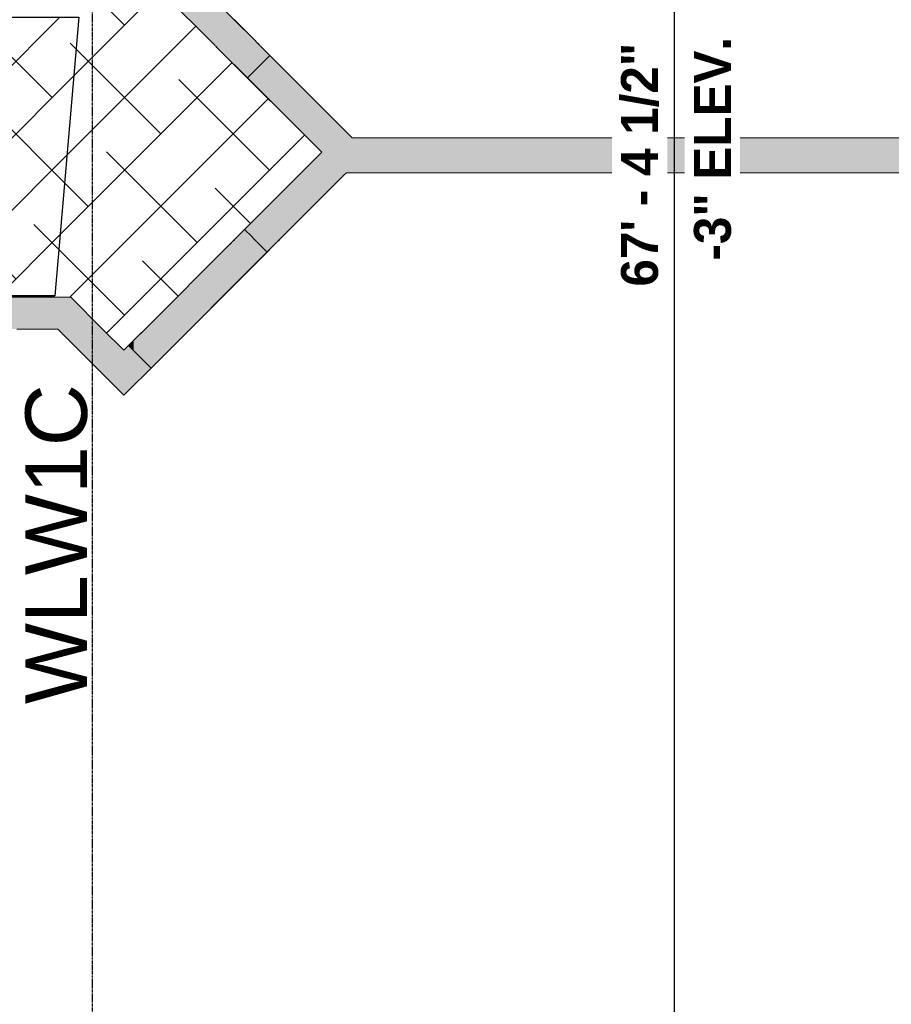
# Model space of a CAD drawing. Header units: inches. Extents: x -4126 to -1814, y 9773 to 12338.
# Tile 39 of 113: x -2518 to -2306, y 10209 to 10449. Entities that reach past the tile are written whole.
import ezdxf

# ---------------------------------------------------------------- set-up
doc = ezdxf.new("R2010")
doc.units = ezdxf.units.IN
doc.header["$MEASUREMENT"] = 0
doc.linetypes.add('Grid Line 1_2_', pattern=[0.875, 0.5, -0.125, 0.125, -0.125])
for name, color, linetype, lineweight in [('A-ANNO-DIMS', 211, 'Continuous', 9), ('A-ANNO-DIMS-96', 211, 'Continuous', 9), ('I-WALL', 2, 'Continuous', 13), ('S-GRID', 1, 'Continuous', 9)]:
    doc.layers.add(name, color=color, linetype=linetype, lineweight=lineweight)
doc.layers.add('LOAD_HATCH', color=8, linetype='Continuous')
doc.layers.add('loads', color=1, linetype='Continuous')
doc.styles.add('Arial', font='Arial.ttf', dxfattribs={"height": 18})
doc.styles.add('Century Gothic_B', font='Gothicb.ttf', dxfattribs={"height": 9})
doc.dimstyles.new('OD__1_4__Tol__', dxfattribs={"dimscale": 12, "dimtxt": 9.397514, "dimasz": 1, "dimexe": 0.75, "dimexo": 0.5, "dimgap": 0.125, "dimtad": 1, "dimrnd": 0.25, "dimzin": 1, "dimdsep": 46, "dimlunit": 4, "dimtxsty": 'Century Gothic_B', "dimblk1": 'OBLIQUE', "dimblk2": 'OBLIQUE', "dimsah": 1, "dimcen": 0.09, "dimdle": 0.75, "dimazin": 0, "dimtfac": 1, "dimtdec": 4, "dimtix": 1, "dimtmove": 0, "dimatfit": 3, "dimfxl": 1, "dimtvp": 1, "dimtfill": 1, "dimfrac": 2, "dimtolj": 1, "dimtzin": 0, "dimlwd": 30, "dimlwe": 30, "dimarcsym": 2})

# ---------------------------------------------------------------- blocks, each defined once
blk = doc.blocks.new('CTR - 1st Phase - Common Walls_rvt-1-FRAMING PLAN - 1ST FLOOR')
at = {"layer": 'I-WALL', "lineweight": 5, "transparency": 33554585}
h = blk.add_hatch(color=8, dxfattribs=at)
h.paths.add_polyline_path([(-2438.95, 10411.02), (-2433.47, 10416.5), (-2457.07, 10440.1), (-2462.55, 10434.62), (-2439.47, 10411.54)], flags=0)
h.paths.add_polyline_path([(-2488.32, 10467.19), (-2486.53, 10467.21), (-2485.36, 10468.38), (-2488.32, 10471.35), (-2488.32, 10467.21), (-2489.11, 10467.19)], flags=0)
h = blk.add_hatch(color=8, dxfattribs=at)
h.paths.add_polyline_path([(-2462.55, 10434.62), (-2457.07, 10440.1), (-2458.23, 10441.26), (-2469.19, 10441.26), (-2466.09, 10438.15)], flags=0)
h.paths.add_polyline_path([(-2462.55, 10441.65), (-2458.63, 10441.65), (-2459.06, 10442.08), (-2470.02, 10442.08), (-2469.59, 10441.65)], flags=0)
h.paths.add_polyline_path([(-2470.85, 10442.91), (-2459.89, 10442.91), (-2460.32, 10443.34), (-2471.28, 10443.34)], flags=0)
h.paths.add_polyline_path([(-2460.71, 10443.74), (-2485.36, 10468.38), (-2486.55, 10467.19), (-2486.32, 10467.19), (-2486.32, 10458.39), (-2471.67, 10443.74)], flags=0)
h = blk.add_hatch(color=8, dxfattribs=at)
h.paths.add_polyline_path([(-2469.19, 10441.26), (-2458.23, 10441.26), (-2458.63, 10441.65), (-2469.59, 10441.65)], flags=0)
h.paths.add_polyline_path([(-2460.32, 10443.34), (-2460.71, 10443.74), (-2471.67, 10443.74), (-2471.28, 10443.34)], flags=0)
for points in [[(-2459.06, 10442.08), (-2459.89, 10442.91), (-2470.85, 10442.91), (-2470.02, 10442.08)], [(-2459.79, 10394.2), (-2460.62, 10395.03), (-2465.9, 10395.03), (-2466.73, 10394.2), (-2463.26, 10394.2)], [(-2457.78, 10394.2), (-2455.77, 10394.2), (-2454.94, 10395.03), (-2460.62, 10395.03), (-2459.79, 10394.2)], [(-2514.32, 10373.41), (-2514.32, 10381.16), (-2524.95, 10381.16), (-2524.95, 10373.41), (-2518.82, 10373.41)], [(-2508.32, 10373.41), (-2508.32, 10381.16), (-2514.32, 10381.16), (-2514.32, 10373.41), (-2508.83, 10373.41)], [(-2505.62, 10373.41), (-2497.87, 10373.41), (-2505.62, 10381.16), (-2508.32, 10381.16), (-2508.32, 10373.41)], [(-2492.69, 10357.28), (-2490.32, 10359.64), (-2490.32, 10365.87), (-2497.87, 10373.41), (-2508.32, 10373.41), (-2508.32, 10372.91), (-2498.17, 10362.76)], [(-2487.11, 10364.95), (-2487.11, 10373.82), (-2490.32, 10370.6), (-2490.32, 10368.17), (-2487.21, 10365.05)], [(-2486.32, 10364.17), (-2486.32, 10374.6), (-2487.11, 10373.82), (-2487.11, 10364.95)], [(-2490.32, 10368.17), (-2490.32, 10370.6), (-2491.54, 10369.39), (-2490.39, 10368.24)], [(-2490.32, 10365.87), (-2490.32, 10368.17), (-2491.54, 10369.39), (-2492.69, 10368.24), (-2491.54, 10367.09)], [(-2487.21, 10362.76), (-2486.32, 10363.64), (-2486.32, 10364.17), (-2490.32, 10368.17), (-2490.32, 10365.87), (-2488.36, 10363.91)]]:
    blk.add_hatch(color=8, dxfattribs=at).paths.add_polyline_path(points, flags=0)
h = blk.add_hatch(color=8, dxfattribs=at)
h.paths.add_polyline_path([(-2316.1, 10411.54), (-2187.32, 10411.54), (-2187.32, 10420.04), (-2437.01, 10420.04), (-2433.47, 10416.5), (-2438.43, 10411.54), (-2428.51, 10411.54)], flags=0)
h.paths.add_polyline_path([(-2105.82, 10411.54), (-2105.82, 10420.04), (-2159.32, 10420.04), (-2159.32, 10411.54)], flags=0)
h = blk.add_hatch(color=8, dxfattribs=at)
h.paths.add_polyline_path([(-2486.32, 10363.64), (-2486.06, 10363.91), (-2486.32, 10364.17), (-2486.32, 10363.91)], flags=0)
h.paths.add_polyline_path([(-2457.78, 10392.19), (-2456.59, 10393.37), (-2458.96, 10393.37)], flags=0)
h.paths.add_polyline_path([(-2457.78, 10393.77), (-2456.2, 10393.77), (-2455.77, 10394.2), (-2459.79, 10394.2), (-2459.36, 10393.77)], flags=0)
h.paths.add_polyline_path([(-2456.22, 10395.03), (-2454.94, 10395.03), (-2454.51, 10395.46), (-2461.05, 10395.46), (-2460.62, 10395.03), (-2457.78, 10395.03)], flags=0)
h.paths.add_polyline_path([(-2457.78, 10395.86), (-2454.11, 10395.86), (-2438.95, 10411.02), (-2444.43, 10416.5), (-2463.26, 10397.67), (-2461.44, 10395.86)], flags=0)
h = blk.add_hatch(color=8, dxfattribs=at)
h.paths.add_polyline_path([(-2486.06, 10363.91), (-2457.78, 10392.19), (-2458.96, 10393.37), (-2467.55, 10393.37), (-2486.32, 10374.6), (-2486.32, 10364.17)], flags=0)
h.paths.add_polyline_path([(-2467.16, 10393.77), (-2459.36, 10393.77), (-2459.79, 10394.2), (-2466.73, 10394.2)], flags=0)
h.paths.add_polyline_path([(-2463.26, 10395.03), (-2460.62, 10395.03), (-2461.05, 10395.46), (-2465.47, 10395.46), (-2465.9, 10395.03)], flags=0)
h.paths.add_polyline_path([(-2461.44, 10395.86), (-2463.26, 10397.67), (-2465.07, 10395.86), (-2463.26, 10395.86)], flags=0)
h = blk.add_hatch(color=8, dxfattribs=at)
h.paths.add_polyline_path([(-2463.26, 10393.37), (-2458.96, 10393.37), (-2459.36, 10393.77), (-2467.16, 10393.77), (-2467.55, 10393.37)], flags=0)
h.paths.add_polyline_path([(-2463.26, 10395.46), (-2461.05, 10395.46), (-2461.44, 10395.86), (-2465.07, 10395.86), (-2465.47, 10395.46)], flags=0)
h = blk.add_hatch(color=8, dxfattribs=at)
h.paths.add_polyline_path([(-2456.59, 10393.37), (-2456.2, 10393.77), (-2459.36, 10393.77), (-2458.96, 10393.37), (-2457.13, 10393.37)], flags=0)
h.paths.add_polyline_path([(-2454.51, 10395.46), (-2454.11, 10395.86), (-2461.44, 10395.86), (-2461.05, 10395.46), (-2455.98, 10395.46)], flags=0)
h = blk.add_hatch(color=8, dxfattribs=at)
h.paths.add_polyline_path([(-2490.32, 10359.64), (-2487.21, 10362.76), (-2490.32, 10365.87), (-2490.32, 10362.76)], flags=0)
h.paths.add_polyline_path([(-2508.32, 10372.91), (-2508.32, 10373.41), (-2508.83, 10373.41)], flags=0)
at = {"layer": 'I-WALL', "color": 253}
for p, q in [((-2488.32, 10471.35), (-2460.71, 10443.74)), ((-2471.67, 10443.74), (-2486.32, 10458.39)), ((-2471.28, 10443.34), (-2471.67, 10443.74)), ((-2470.85, 10442.91), (-2471.28, 10443.34)), ((-2470.47, 10442.54), (-2470.85, 10442.91)), ((-2470.02, 10442.08), (-2470.39, 10442.46)), ((-2460.71, 10443.74), (-2460.32, 10443.34)), ((-2460.32, 10443.34), (-2459.89, 10442.91)), ((-2459.89, 10442.91), (-2459.51, 10442.54)), ((-2459.43, 10442.46), (-2459.06, 10442.08)), ((-2469.59, 10441.65), (-2470.02, 10442.08)), ((-2469.19, 10441.26), (-2469.59, 10441.65)), ((-2444.43, 10416.5), (-2469.19, 10441.26)), ((-2457.07, 10440.1), (-2462.55, 10434.62)), ((-2459.06, 10442.08), (-2458.63, 10441.65)), ((-2458.63, 10441.65), (-2458.23, 10441.26)), ((-2458.23, 10441.26), (-2437.01, 10420.04)), ((-2437.01, 10420.04), (-2187.32, 10420.04)), ((-2465.07, 10395.86), (-2444.43, 10416.5)), ((-2438.95, 10411.02), (-2438.43, 10411.54)), ((-2187.32, 10411.54), (-2438.43, 10411.54)), ((-2438.95, 10411.02), (-2454.11, 10395.86)), ((-2463.26, 10397.67), (-2461.44, 10395.86)), ((-2466.73, 10394.2), (-2466.35, 10394.57)), ((-2466.27, 10394.66), (-2465.9, 10395.03)), ((-2465.9, 10395.03), (-2465.47, 10395.46)), ((-2465.47, 10395.46), (-2465.07, 10395.86)), ((-2461.44, 10395.86), (-2461.05, 10395.46)), ((-2461.05, 10395.46), (-2460.62, 10395.03)), ((-2460.62, 10395.03), (-2460.24, 10394.66)), ((-2460.16, 10394.57), (-2459.79, 10394.2)), ((-2455.39, 10394.57), (-2455.77, 10394.2)), ((-2454.94, 10395.03), (-2455.31, 10394.66)), ((-2454.51, 10395.46), (-2454.94, 10395.03)), ((-2454.11, 10395.86), (-2454.51, 10395.46)), ((-2486.32, 10374.6), (-2467.55, 10393.37)), ((-2456.59, 10393.37), (-2486.32, 10363.64)), ((-2467.55, 10393.37), (-2467.16, 10393.77)), ((-2467.16, 10393.77), (-2466.73, 10394.2)), ((-2459.79, 10394.2), (-2459.36, 10393.77)), ((-2459.36, 10393.77), (-2458.96, 10393.37)), ((-2458.96, 10393.37), (-2457.78, 10392.19)), ((-2456.2, 10393.77), (-2456.59, 10393.37)), ((-2455.77, 10394.2), (-2456.2, 10393.77)), ((-2524.95, 10381.16), (-2514.32, 10381.16)), ((-2514.32, 10381.16), (-2508.32, 10381.16)), ((-2508.32, 10381.16), (-2505.62, 10381.16)), ((-2497.87, 10373.41), (-2505.62, 10381.16)), ((-2514.32, 10373.41), (-2518.82, 10373.41)), ((-2508.83, 10373.41), (-2514.32, 10373.41)), ((-2508.32, 10372.91), (-2508.83, 10373.41)), ((-2492.69, 10357.28), (-2508.32, 10372.91)), ((-2497.87, 10373.41), (-2492.69, 10368.24)), ((-2490.32, 10370.6), (-2487.11, 10373.82)), ((-2487.11, 10373.82), (-2486.32, 10374.6)), ((-2492.69, 10368.24), (-2490.32, 10370.6)), ((-2491.54, 10369.39), (-2490.32, 10368.17)), ((-2490.32, 10368.17), (-2486.32, 10364.17)), ((-2486.32, 10363.64), (-2487.21, 10362.76)), ((-2486.32, 10364.17), (-2486.06, 10363.91)), ((-2490.32, 10359.64), (-2487.21, 10362.76)), ((-2492.69, 10357.28), (-2490.32, 10359.64))]:
    blk.add_line(p, q, dxfattribs=at)
at = {"layer": 'I-WALL', "color": 9}
for p, q in [((-2460.71, 10443.74), (-2485.36, 10468.38)), ((-2486.32, 10458.39), (-2471.67, 10443.74)), ((-2471.67, 10443.74), (-2471.28, 10443.34)), ((-2471.28, 10443.34), (-2470.47, 10442.54)), ((-2470.39, 10442.46), (-2469.59, 10441.65)), ((-2460.32, 10443.34), (-2460.71, 10443.74)), ((-2459.51, 10442.54), (-2460.32, 10443.34)), ((-2458.63, 10441.65), (-2459.43, 10442.46)), ((-2469.59, 10441.65), (-2469.19, 10441.26)), ((-2469.19, 10441.26), (-2462.55, 10434.62)), ((-2462.55, 10434.62), (-2457.07, 10440.1)), ((-2458.23, 10441.26), (-2458.63, 10441.65)), ((-2457.07, 10440.1), (-2458.23, 10441.26)), ((-2437.01, 10420.04), (-2457.07, 10440.1)), ((-2462.55, 10434.62), (-2444.43, 10416.5)), ((-2187.32, 10420.04), (-2437.01, 10420.04)), ((-2444.43, 10416.5), (-2463.26, 10397.67)), ((-2438.43, 10411.54), (-2438.95, 10411.02)), ((-2438.43, 10411.54), (-2187.32, 10411.54)), ((-2454.11, 10395.86), (-2438.95, 10411.02)), ((-2463.26, 10397.67), (-2465.07, 10395.86)), ((-2461.44, 10395.86), (-2463.26, 10397.67)), ((-2466.35, 10394.57), (-2467.16, 10393.77)), ((-2465.47, 10395.46), (-2466.27, 10394.66)), ((-2465.07, 10395.86), (-2465.47, 10395.46)), ((-2461.05, 10395.46), (-2461.44, 10395.86)), ((-2460.24, 10394.66), (-2461.05, 10395.46)), ((-2459.36, 10393.77), (-2460.16, 10394.57)), ((-2456.2, 10393.77), (-2455.39, 10394.57)), ((-2455.31, 10394.66), (-2454.51, 10395.46)), ((-2454.51, 10395.46), (-2454.11, 10395.86)), ((-2467.55, 10393.37), (-2486.32, 10374.6)), ((-2486.06, 10363.91), (-2457.78, 10392.19)), ((-2467.16, 10393.77), (-2467.55, 10393.37)), ((-2458.96, 10393.37), (-2459.36, 10393.77)), ((-2457.78, 10392.19), (-2458.96, 10393.37)), ((-2457.78, 10392.19), (-2456.59, 10393.37)), ((-2456.59, 10393.37), (-2456.2, 10393.77)), ((-2514.32, 10381.16), (-2526.57, 10381.16)), ((-2508.32, 10381.16), (-2514.32, 10381.16)), ((-2505.62, 10381.16), (-2508.32, 10381.16)), ((-2505.62, 10381.16), (-2497.87, 10373.41)), ((-2518.82, 10373.41), (-2514.32, 10373.41)), ((-2514.32, 10373.41), (-2508.83, 10373.41)), ((-2508.83, 10373.41), (-2508.32, 10372.91)), ((-2508.32, 10372.91), (-2492.69, 10357.28)), ((-2492.69, 10368.24), (-2497.87, 10373.41)), ((-2486.32, 10374.6), (-2490.32, 10370.6)), ((-2490.32, 10370.6), (-2491.54, 10369.39)), ((-2491.54, 10369.39), (-2492.69, 10368.24)), ((-2491.54, 10369.39), (-2490.32, 10368.17)), ((-2490.32, 10368.17), (-2486.32, 10364.17)), ((-2487.21, 10362.76), (-2486.32, 10363.64)), ((-2486.32, 10364.17), (-2486.06, 10363.91)), ((-2486.32, 10363.64), (-2486.06, 10363.91)), ((-2487.21, 10362.76), (-2490.32, 10359.64)), ((-2490.32, 10359.64), (-2492.69, 10357.28))]:
    blk.add_line(p, q, dxfattribs=at)
blk = doc.blocks.new('DIMBLOCK2-FRAMING PLAN - 1ST FLOOR')
at = {"layer": 'A-ANNO-DIMS-96', "lineweight": 50}
for p, q in [((-2358.42, 10819.99), (-2364.42, 10825.99)), ((-2358.42, 10819.99), (-2352.42, 10813.99)), ((-2358.42, 10011.56), (-2364.42, 10017.56)), ((-2358.42, 10011.56), (-2352.42, 10005.56))]:
    blk.add_line(p, q, dxfattribs=at)
at = {"layer": 'A-ANNO-DIMS-96', "lineweight": 30}
for p, q in [((-2360.91, 10819.99), (-2349.42, 10819.99)), ((-2358.42, 10819.99), (-2360.91, 10819.99)), ((-2358.42, 10011.56), (-2358.42, 10819.99)), ((-2360.91, 10011.56), (-2349.42, 10011.56)), ((-2358.42, 10011.56), (-2360.91, 10011.56))]:
    blk.add_line(p, q, dxfattribs=at)
at = {"layer": 'A-ANNO-DIMS-96', "color": 0, "lineweight": 30, "char_height": 9, "attachment_point": 1, "rotation": 90, "line_spacing_factor": 0.984502, "style": 'Century Gothic_B', "bg_fill": 3, "box_fill_scale": 1.25, "bg_fill_color": 256, "bg_fill_true_color": 13158600, "bg_fill_transparency": 0}
for s, insert, width in [('67\' - 4 1/2"', (-2371.46, 10383.78), 76.7911), ('-3" ELEV.', (-2353.69, 10390.12), 61.5761)]:
    blk.add_mtext(s, dxfattribs=dict(at, insert=insert, width=width))
blk = doc.blocks.new('_Oblique')
at = {"color": 0, "linetype": 'ByBlock', "lineweight": -2}
blk.add_line((-0.5, -0.5), (0.5, 0.5), dxfattribs=at)

msp = doc.modelspace()

# ---------------------------------------------------------------- hatches: boundary and pattern name
at = {"layer": 'LOAD_HATCH'}
h = msp.add_hatch(dxfattribs=at)
h.set_pattern_fill('ANSI38', color=256, scale=100, style=0)
h.paths.add_polyline_path([(-3481.324, 10382.789), (-3418.524, 10381), (-3072.924, 10381), (-2509.521, 10381.514), (-2503.7, 10449.439), (-3408.924, 10449.439), (-3401.049, 11277.289), (-3371.874, 11277.289), (-3371.874, 11473.789), (-3140.124, 11473.539), (-3139.124, 11648.339), (-2778.924, 11649.339), (-2778.924, 11628.389), (-2718.724, 11628.389), (-2650.524, 11628.389), (-2650.524, 11649.339), (-2509.521, 11650), (-2509.521, 11717.264), (-3140.124, 11718), (-3140.124, 11838.614), (-3460.024, 11838.614), (-3460.024, 11787.364), (-3199.999, 11783.364), (-3199.999, 11535.189), (-3481.324, 11530.989), (-3477.974, 11244.389), (-3477.974, 10410)])
h = msp.add_hatch(dxfattribs=at)
h.set_pattern_fill('ANSI38', color=256, scale=100, style=0)
edge = h.paths.add_edge_path()
edge.add_line((-2508.324, 10381.164), (-2505.62, 10381.164))
edge.add_line((-2505.62, 10381.164), (-2500.324, 10375.869))
edge.add_line((-2500.324, 10375.869), (-2500.324, 10455.71))
edge.add_line((-2500.324, 10455.71), (-2505.62, 10450.414))
edge.add_line((-2503.7, 10449.439), (-2509.521, 10381.514))
h.paths.add_polyline_path([(-2500.324, 10375.869), (-2500.324, 10455.71), (-2497.87, 10458.164), (-2496.845, 10459.189), (-2492.324, 10459.189), (-2492.324, 10459.268), (-2492.324, 10463.71), (-2491.985, 10464.049), (-2490.324, 10462.389), (-2487.111, 10459.176), (-2486.324, 10458.389), (-2471.672, 10443.737), (-2471.278, 10443.343), (-2470.391, 10442.456), (-2469.586, 10441.65), (-2469.192, 10441.257), (-2444.432, 10416.497), (-2465.073, 10395.855), (-2465.467, 10395.461), (-2466.354, 10394.574), (-2467.16, 10393.769), (-2467.553, 10393.375), (-2486.324, 10374.604), (-2487.111, 10373.817), (-2490.324, 10370.604), (-2492.692, 10368.236), (-2497.87, 10373.414)])

# ---------------------------------------------------------------- linework, layer by layer
msp.add_lwpolyline([(-3072.924, 10381), (-2797, 10381), (-2509.521, 10381.514), (-2740, 10381.514), (-2797, 10381.514)], close=True)
msp.add_lwpolyline([(-3401.049, 11277.289), (-3408.924, 10449.439), (-2503.7, 10449.439), (-2509.521, 10381.514), (-3072.924, 10381), (-3418.524, 10381), (-3481.324, 10382.789), (-3477.974, 10410), (-3477.974, 11244.389)], dxfattribs=at)
at = {"layer": 'S-GRID', "linetype": 'Grid Line 1_2_', "lineweight": 30}
msp.add_line((-2500.324, 9772.61), (-2500.324, 12288.555), dxfattribs=at)

# ---------------------------------------------------------------- block references
at = {"lineweight": 5}
msp.add_blockref('CTR - 1st Phase - Common Walls_rvt-1-FRAMING PLAN - 1ST FLOOR', (0, 0), dxfattribs=at)

# ---------------------------------------------------------------- texts
at = {"layer": 'loads', "insert": (-2516.708, 10282), "char_height": 15, "width": 29.92125, "attachment_point": 1, "rotation": 90, "style": 'Arial'}
msp.add_mtext('WLW1C', dxfattribs=at)

# ---------------------------------------------------------------- next in the draw order: dimensions: what is measured, and where the dimension line sits
at = {"layer": 'A-ANNO-DIMS', "lineweight": 30}
dim = msp.add_linear_dim(base=(-2358.425, 10819.989), p1=(-2366.91, 10011.56), p2=(-2366.91, 10819.989), angle=90, text='<>\\X-3" ELEV.', dimstyle='OD__1_4__Tol__', override={"dimpost": '<>', "dimfxl": 808.429494}, dxfattribs=at)
dim.commit()
dim.dimension.update_dxf_attribs({"geometry": 'DIMBLOCK2-FRAMING PLAN - 1ST FLOOR', "text_midpoint": (-2358.425, 10415.775)})

doc.saveas('drawing.dxf')
